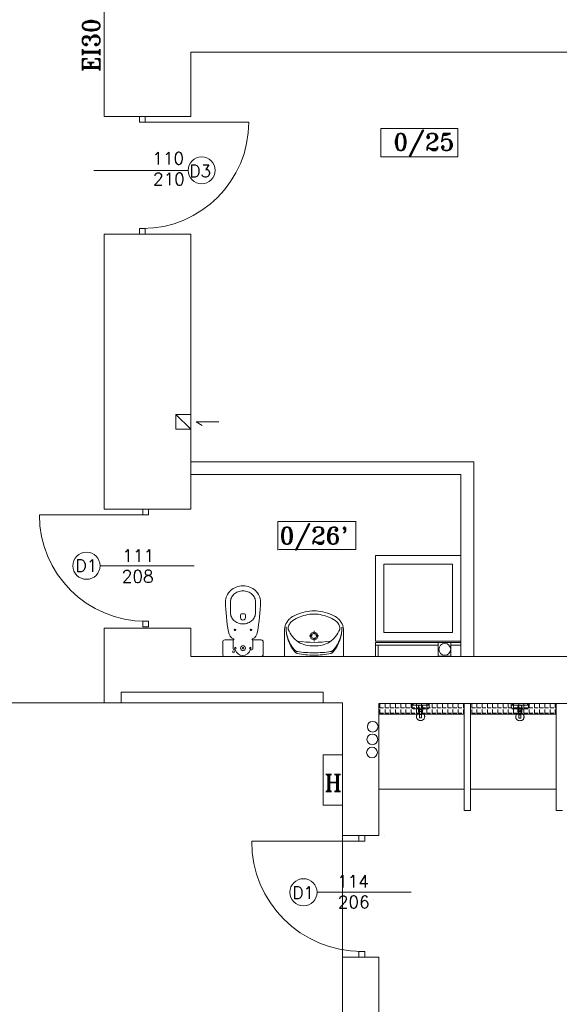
# Model space of a CAD drawing. Header units: millimetres. Extents: x -12354389001 to 271431, y -126469 to 48347.
# Tile 104 of 204: x -122576 to -122071, y -90657 to -89736. Entities that reach past the tile are written whole.
import ezdxf
from ezdxf.lldxf.tags import DXFTag

# ---------------------------------------------------------------- set-up
doc = ezdxf.new("R2010")
doc.units = ezdxf.units.MM
doc.layers.get('0').update_dxf_attribs({"lineweight": 9})
for name, color, linetype, lineweight in [('ei30', 1, 'Continuous', 15), ('IS_Text_Odbiornikow_Therm', 7, 'Continuous', 5), ('koncepcja', 252, 'Continuous', 15), ('koncepcja linie przekrojowe', 252, 'Continuous', 20), ('LINIE PRZEKROJOWE', 7, 'Continuous', 13), ('OPISY', 255, 'Continuous', 9), ('stolarka', 252, 'Continuous', 9), ('WIDOK', 252, 'Continuous', 15), ('WYPOSAZENIE', 7, 'Continuous', 15)]:
    doc.layers.add(name, color=color, linetype=linetype, lineweight=lineweight)
doc.layers.add('IS_Pion_Wodociag', color=7, linetype='SOLID')
doc.styles.add('ROMANS-POTROJNY-0-8-W', font='ROMANT.SHX', dxfattribs={"width": 0.8})
tags = doc.linetypes.add('SOLID', pattern=[10, 10, 0]).pattern_tags.tags
tags[6:7] = [DXFTag(74, 4), DXFTag(75, 0), DXFTag(340, '0'), DXFTag(46, 0.0), DXFTag(50, 0.0), DXFTag(44, 0.0), DXFTag(45, 0.0)]
tags[4:5] = [DXFTag(74, 4), DXFTag(75, 0), DXFTag(340, '0'), DXFTag(46, 0.0), DXFTag(50, 0.0), DXFTag(44, 0.0), DXFTag(45, 0.0)]

# ---------------------------------------------------------------- blocks, each defined once
blk = doc.blocks.new('oj')
at = {"color": 252, "linetype": 'Continuous', "lineweight": 13}
for p, q in [((-90015.95, 14261), (-90037.2, 14261)), ((-90037.2, 14261), (-90031.33, 14257.31)), ((-89798.62, 14054.58), (-89810.48, 14054.59)), ((-89810.48, 14054.59), (-89810.48, 14041.73)), ((-89798.62, 14041.71), (-89798.62, 14054.58)), ((-89810.48, 14041.73), (-89798.62, 14041.71)), ((-89918.28, 13949.47), (-89900.28, 13949.47)), ((-89918.28, 13902.47), (-89918.28, 13949.47)), ((-89900.28, 13949.47), (-89900.28, 13902.47)), ((-89900.28, 13902.47), (-89918.28, 13902.47)), ((-89900.22, 13891.03), (-89900.22, 13775.03)), ((-89900.22, 13760.03), (-89900.22, 13875.44))]:
    blk.add_line(p, q, dxfattribs=at)
blk.add_circle((-89804.39, 14048.12), 5.5, dxfattribs=at)
at = {"layer": 'IS_Pion_Wodociag', "color": 252, "linetype": 'Continuous', "lineweight": 13}
for centre in [(-89871.84, 13975.7), (-89872.21, 13963.87), (-89872.52, 13951.63)]:
    blk.add_ellipse(centre, major_axis=(5, 0), ratio=1, dxfattribs=at)
at = {"layer": 'koncepcja', "color": 252, "linetype": 'Continuous', "lineweight": 13}
for p, q in [((-89866.22, 13917.44), (-89866.22, 13997.44)), ((-89866.22, 13997.44), (-89786.22, 13997.44)), ((-89866.22, 13987.44), (-89866.22, 13997.44)), ((-89780.22, 13997.44), (-89700.22, 13997.44)), ((-89866.22, 13987.44), (-89866.22, 13987.44))]:
    blk.add_line(p, q, dxfattribs=at)
at = {"layer": 'koncepcja', "color": 7, "linetype": 'Continuous', "lineweight": 13}
for p, q in [((-89786.22, 13997.44), (-89786.22, 13917.44)), ((-89786.22, 13997.44), (-89786.22, 13987.44)), ((-89780.22, 13917.44), (-89780.22, 13997.44)), ((-89780.22, 13987.44), (-89780.22, 13997.44)), ((-89700.22, 13997.44), (-89700.22, 13917.44)), ((-89700.22, 13997.44), (-89700.22, 13987.44)), ((-89865.21, 13993.26), (-89865.21, 13996.82)), ((-89865.21, 13993.26), (-89861.65, 13993.26)), ((-89865.21, 13988.37), (-89865.21, 13991.93)), ((-89865.21, 13988.37), (-89861.65, 13988.37)), ((-89860.32, 13993.26), (-89860.32, 13996.82)), ((-89860.32, 13993.26), (-89856.76, 13993.26)), ((-89860.32, 13988.37), (-89860.32, 13991.93)), ((-89860.32, 13988.37), (-89856.76, 13988.37)), ((-89855.43, 13993.26), (-89855.43, 13996.82)), ((-89855.43, 13993.26), (-89851.87, 13993.26)), ((-89855.43, 13988.37), (-89855.43, 13991.93)), ((-89855.43, 13988.37), (-89851.87, 13988.37)), ((-89850.54, 13993.26), (-89850.54, 13996.82)), ((-89850.54, 13993.26), (-89846.98, 13993.26)), ((-89850.54, 13988.37), (-89850.54, 13991.93)), ((-89850.54, 13988.37), (-89846.98, 13988.37)), ((-89845.65, 13993.26), (-89845.65, 13996.82)), ((-89845.65, 13988.37), (-89845.65, 13991.93)), ((-89806.53, 13993.26), (-89806.53, 13996.82)), ((-89806.53, 13993.26), (-89802.98, 13993.26)), ((-89806.53, 13988.37), (-89806.53, 13991.93)), ((-89806.53, 13988.37), (-89802.98, 13988.37)), ((-89801.64, 13993.26), (-89801.64, 13996.82)), ((-89801.64, 13993.26), (-89798.09, 13993.26)), ((-89801.64, 13988.37), (-89801.64, 13991.93)), ((-89801.64, 13988.37), (-89798.09, 13988.37)), ((-89796.76, 13993.26), (-89796.76, 13996.82)), ((-89796.76, 13993.26), (-89793.2, 13993.26)), ((-89796.76, 13988.37), (-89796.76, 13991.93)), ((-89796.76, 13988.37), (-89793.2, 13988.37)), ((-89791.87, 13993.26), (-89791.87, 13996.82)), ((-89791.87, 13993.26), (-89788.31, 13993.26)), ((-89791.87, 13988.37), (-89791.87, 13991.93)), ((-89791.87, 13988.37), (-89788.31, 13988.37)), ((-89786.98, 13993.26), (-89786.98, 13996.82)), ((-89786.98, 13993.26), (-89786.22, 13993.26)), ((-89786.98, 13988.37), (-89786.98, 13991.93)), ((-89786.98, 13988.37), (-89786.22, 13988.37)), ((-89779.21, 13993.26), (-89779.21, 13996.82)), ((-89779.21, 13993.26), (-89775.65, 13993.26)), ((-89779.21, 13988.37), (-89779.21, 13991.93)), ((-89779.21, 13988.37), (-89775.65, 13988.37)), ((-89774.32, 13993.26), (-89774.32, 13996.82)), ((-89774.32, 13993.26), (-89770.76, 13993.26)), ((-89774.32, 13988.37), (-89774.32, 13991.93)), ((-89774.32, 13988.37), (-89770.76, 13988.37)), ((-89769.43, 13993.26), (-89769.43, 13996.82)), ((-89769.43, 13993.26), (-89765.87, 13993.26)), ((-89769.43, 13988.37), (-89769.43, 13991.93)), ((-89769.43, 13988.37), (-89765.87, 13988.37)), ((-89764.54, 13993.26), (-89764.54, 13996.82)), ((-89764.54, 13993.26), (-89760.98, 13993.26)), ((-89764.54, 13988.37), (-89764.54, 13991.93)), ((-89764.54, 13988.37), (-89760.98, 13988.37)), ((-89759.65, 13993.26), (-89759.65, 13996.82)), ((-89759.65, 13993.26), (-89756.09, 13993.26)), ((-89759.65, 13988.37), (-89759.65, 13991.93)), ((-89759.65, 13988.37), (-89756.09, 13988.37)), ((-89754.76, 13993.26), (-89754.76, 13996.82)), ((-89754.76, 13993.26), (-89751.2, 13993.26)), ((-89754.76, 13988.37), (-89754.76, 13991.93)), ((-89754.76, 13988.37), (-89751.2, 13988.37)), ((-89749.87, 13993.26), (-89749.87, 13996.82)), ((-89749.87, 13993.26), (-89746.32, 13993.26)), ((-89749.87, 13988.37), (-89749.87, 13991.93)), ((-89749.87, 13988.37), (-89746.32, 13988.37)), ((-89715.64, 13993.26), (-89715.64, 13996.82)), ((-89715.64, 13993.26), (-89712.09, 13993.26)), ((-89715.64, 13988.37), (-89715.64, 13991.93)), ((-89715.64, 13988.37), (-89712.09, 13988.37)), ((-89710.76, 13993.26), (-89710.76, 13996.82)), ((-89710.76, 13993.26), (-89707.2, 13993.26)), ((-89710.76, 13988.37), (-89710.76, 13991.93)), ((-89710.76, 13988.37), (-89707.2, 13988.37)), ((-89705.87, 13993.26), (-89705.87, 13996.82)), ((-89705.87, 13993.26), (-89702.31, 13993.26)), ((-89705.87, 13988.37), (-89705.87, 13991.93)), ((-89705.87, 13988.37), (-89702.31, 13988.37)), ((-89700.98, 13993.26), (-89700.98, 13996.82)), ((-89700.98, 13993.26), (-89700.22, 13993.26)), ((-89700.98, 13988.37), (-89700.98, 13991.93)), ((-89700.98, 13988.37), (-89700.22, 13988.37)), ((-89780.22, 13987.44), (-89780.22, 13987.44)), ((-89786.22, 13917.44), (-89866.22, 13917.44)), ((-89700.22, 13917.44), (-89780.22, 13917.44))]:
    blk.add_line(p, q, dxfattribs=at)
at = {"layer": 'koncepcja linie przekrojowe', "color": 252, "linetype": 'Continuous', "lineweight": 13}
for p, q in [((-90042.22, 14223.44), (-90042.22, 14211.44)), ((-90042.22, 14211.44), (-90042.22, 14211.44)), ((-90042.22, 14211.44), (-89866.7, 14211.44)), ((-89869.3, 14054.59), (-89869.3, 14041.44)), ((-89869.3, 14054.59), (-89810.48, 14054.59)), ((-89798.62, 14054.58), (-89789.3, 14054.58)), ((-89869.3, 14052.09), (-89810.48, 14052.09)), ((-89866.8, 14052.09), (-89866.8, 14041.44)), ((-89798.62, 14052.08), (-89789.3, 14052.08)), ((-89789.3, 14041.44), (-89789.3, 14041.44)), ((-89789.3, 14041.44), (-89789.3, 14041.44)), ((-89789.3, 14041.44), (-89777.3, 14041.44))]:
    blk.add_line(p, q, dxfattribs=at)
at = {"layer": 'koncepcja linie przekrojowe', "color": 7, "linetype": 'Continuous', "lineweight": 13}
for p, q in [((-89786.22, 13897.44), (-89786.22, 13997.44)), ((-89780.22, 13997.44), (-89780.22, 13897.44)), ((-89700.22, 13897.44), (-89700.22, 13997.44)), ((-89780.22, 13897.44), (-89786.22, 13897.44)), ((-89694.22, 13897.44), (-89700.22, 13897.44))]:
    blk.add_line(p, q, dxfattribs=at)
at = {"layer": 'LINIE PRZEKROJOWE', "color": 252, "linetype": 'Continuous', "lineweight": 13}
for p, q in [((-90123.22, 14664.03), (-90123.22, 14546.44)), ((-90123.22, 14546.44), (-90123.22, 14664.03)), ((-90042.22, 14606.44), (-90042.22, 14546.44)), ((-89443.22, 14606.44), (-90042.22, 14606.44)), ((-90042.22, 14546.44), (-90123.22, 14546.44)), ((-90042.22, 14436.42), (-90123.22, 14436.42)), ((-90123.22, 14436.42), (-90123.22, 14179.03)), ((-90123.22, 14179.03), (-90123.22, 14436.42)), ((-90042.22, 14436.42), (-90042.22, 14179.03)), ((-90042.22, 14267.84), (-90056.22, 14267.84)), ((-90056.22, 14267.84), (-90056.22, 14253.84)), ((-90056.22, 14267.84), (-90042.22, 14253.84)), ((-90056.22, 14253.84), (-90042.22, 14253.84)), ((-90042.22, 14223.44), (-89777.3, 14223.44)), ((-89777.3, 14223.44), (-90042.22, 14223.44)), ((-89777.3, 14041.44), (-89777.3, 14223.44)), ((-89789.3, 14211.44), (-90042.22, 14211.44)), ((-90042.22, 14211.44), (-89789.3, 14211.44)), ((-89789.3, 14041.44), (-89789.3, 14211.44)), ((-89789.3, 14211.44), (-89789.3, 14041.44)), ((-90123.22, 14179.03), (-90042.22, 14179.03)), ((-90123.22, 14068.03), (-90123.22, 14041.44)), ((-90123.22, 14068.03), (-90042.22, 14068.03)), ((-90123.22, 13998.03), (-90123.22, 14068.03)), ((-90123.22, 13998.03), (-90123.22, 14068.03)), ((-90042.22, 14068.03), (-90042.22, 14041.44)), ((-90042.22, 14041.44), (-89443.22, 14041.44)), ((-89872.22, 14041.44), (-89443.22, 14041.44)), ((-89918.28, 14008.03), (-90107.28, 14008.03)), ((-90107.28, 14008.03), (-90107.28, 14008.03)), ((-90107.28, 14008.03), (-90107.28, 14008.03)), ((-90107.28, 14008.03), (-90107.28, 13998.03)), ((-89918.28, 13998.03), (-89918.28, 14008.03)), ((-90107.28, 13998.03), (-90123.22, 13998.03)), ((-89900.28, 13998.03), (-89918.28, 13998.03)), ((-89900.28, 13871.03), (-89900.28, 13998.03)), ((-89900.22, 13891.03), (-89900.22, 13998.03)), ((-89900.22, 13874.03), (-89900.22, 13998.03)), ((-89900.22, 13998.03), (-89900.22, 13998.03)), ((-89835.22, 13997.44), (-89866.22, 13997.44)), ((-89866.22, 13874.03), (-89866.22, 13997.44)), ((-89336.22, 13997.44), (-89835.22, 13997.44)), ((-89866.22, 13891.81), (-89866.22, 13986.48)), ((-89900.22, 13874.03), (-89866.22, 13874.03)), ((-89861.22, 13874.03), (-89861.22, 13874.03)), ((-89900.22, 13637.44), (-89900.22, 13760.03)), ((-89900.22, 13760.03), (-89866.22, 13760.03)), ((-89866.22, 13760.03), (-89866.21, 13653.44))]:
    blk.add_line(p, q, dxfattribs=at)
blk.add_lwpolyline([(-89336.22, 13889.43), (-89336.22, 13997.44), (-89835.22, 13997.44)], dxfattribs=at)
at = {"layer": 'OPISY', "color": 252, "linetype": 'Continuous', "lineweight": 13}
for p, q in [((-89864.27, 14508.62), (-89864.27, 14535.24)), ((-89864.27, 14535.24), (-89792.16, 14535.24)), ((-89792.16, 14535.24), (-89792.16, 14508.62)), ((-89792.16, 14508.62), (-89864.27, 14508.62)), ((-90044.66, 14496.04), (-90132.77, 14496.04)), ((-89960.53, 14167.59), (-89887.53, 14167.59)), ((-89960.53, 14140.97), (-89960.53, 14167.59)), ((-89887.53, 14168.01), (-89887.53, 14141.39)), ((-89959.65, 14141.39), (-89887.53, 14141.39)), ((-90127.07, 14126.26), (-90038.96, 14126.26)), ((-89923.99, 13820.87), (-89835.89, 13820.87)), ((-89871.32, 13814.11), (-89871.32, 13814.11))]:
    blk.add_line(p, q, dxfattribs=at)
for centre in [(-90031.96, 14496.04), (-90139.77, 14126.26), (-89936.69, 13820.87)]:
    blk.add_circle(centre, 12.7, dxfattribs=at)
at = {"layer": 'stolarka', "color": 252, "linetype": 'Continuous', "lineweight": 13, "transparency": 33554684}
for points in [[(-90084.72, 14546.42), (-90089.96, 14546.42), (-90089.96, 14541.18), (-90084.72, 14541.18)], [(-90089.96, 14441.66), (-90089.96, 14436.42), (-90084.72, 14436.42), (-90084.72, 14441.66)], [(-90086.87, 14179.03), (-90081.63, 14179.03), (-90081.63, 14173.79), (-90086.87, 14173.79)], [(-90081.63, 14074.27), (-90081.63, 14069.03), (-90086.87, 14069.03), (-90086.87, 14074.27)], [(-89884.71, 13874.03), (-89879.28, 13874.03), (-89879.28, 13868.6), (-89884.71, 13868.6)], [(-89879.28, 13765.46), (-89879.28, 13760.03), (-89884.71, 13760.03), (-89884.71, 13765.46)]]:
    blk.add_lwpolyline(points, close=True, dxfattribs=at)
for points in [[(-90087.34, 14541.18), (-89987.81, 14541.18)], [(-90084.25, 14173.79), (-90183.78, 14173.79)], [(-89882, 13868.6), (-89985.14, 13868.6)]]:
    blk.add_lwpolyline(points, dxfattribs=at)
for centre, radius, start, end in [((-90087.34, 14541.18), 99.52, 270, 0), ((-90084.25, 14173.79), 99.52, 180, 270), ((-89882, 13868.6), 103.14, 180, 270)]:
    blk.add_arc(centre, radius, start, end, dxfattribs=at)
at = {"layer": 'WIDOK', "color": 252, "linetype": 'Continuous', "lineweight": 13, "ltscale": 20}
blk.add_line((-90243.28, 13998.03), (-90123.22, 13998.03), dxfattribs=at)
at = {"layer": 'WIDOK', "color": 252, "linetype": 'Continuous', "lineweight": 13}
blk.add_line((-90107.28, 13998.03), (-89918.28, 13998.03), dxfattribs=at)
at = {"layer": 'WYPOSAZENIE', "color": 7, "linetype": 'Continuous', "lineweight": 13}
for p, q in [((-89869.3, 14055.76), (-89869.3, 14135.76)), ((-89869.3, 14135.76), (-89789.3, 14135.76)), ((-89861.3, 14063.76), (-89861.3, 14127.76)), ((-89861.3, 14127.76), (-89797.3, 14127.76)), ((-89797.3, 14127.76), (-89797.3, 14063.76)), ((-90004.96, 14092.46), (-90004.96, 14082.16)), ((-89981.56, 14092.46), (-89981.56, 14082.16)), ((-89995.6, 14077.75), (-89995.6, 14080.29)), ((-89994.67, 14081.23), (-89993.26, 14081.23)), ((-89991.86, 14081.23), (-89993.26, 14081.23)), ((-89990.92, 14077.74), (-89990.92, 14080.29)), ((-89954.3, 14041.44), (-89954.3, 14065.28)), ((-89926.79, 14062.31), (-89926.79, 14065.31)), ((-89899.3, 14041.44), (-89899.3, 14065.28)), ((-89797.3, 14063.76), (-89861.3, 14063.76)), ((-90002.35, 14056.89), (-90002.35, 14048.46)), ((-89984.18, 14056.89), (-89984.18, 14048.46)), ((-89931.42, 14060.57), (-89928.49, 14060.57)), ((-89926.79, 14055.82), (-89926.79, 14058.83)), ((-89925.09, 14060.57), (-89922.16, 14060.57)), ((-90000.47, 14047.52), (-90001.41, 14047.52)), ((-89985.11, 14047.52), (-89986.5, 14047.52)), ((-89835.09, 13995.98), (-89835.09, 13997.48)), ((-89834.09, 13997.48), (-89834.09, 13995.98)), ((-89820.09, 13995.98), (-89820.09, 13997.48)), ((-89819.09, 13997.48), (-89819.09, 13995.98)), ((-89742.13, 13995.84), (-89742.13, 13997.34)), ((-89741.13, 13997.34), (-89741.13, 13995.84)), ((-89727.13, 13995.84), (-89727.13, 13997.34)), ((-89726.13, 13997.34), (-89726.13, 13995.84)), ((-89845.65, 13993.26), (-89842.09, 13993.26)), ((-89845.65, 13988.37), (-89842.09, 13988.37)), ((-89840.76, 13993.26), (-89840.76, 13996.82)), ((-89840.76, 13993.26), (-89837.2, 13993.26)), ((-89840.76, 13988.37), (-89840.76, 13991.93)), ((-89840.76, 13988.37), (-89837.2, 13988.37)), ((-89835.87, 13993.26), (-89835.87, 13996.82)), ((-89835.87, 13993.26), (-89832.32, 13993.26)), ((-89835.87, 13988.37), (-89835.87, 13991.93)), ((-89835.87, 13988.37), (-89832.32, 13988.37)), ((-89834.09, 13995.98), (-89835.09, 13995.98)), ((-89830.98, 13993.26), (-89830.98, 13996.82)), ((-89830.98, 13993.26), (-89827.43, 13993.26)), ((-89830.98, 13988.37), (-89830.98, 13991.93)), ((-89830.98, 13988.37), (-89827.43, 13988.37)), ((-89829.09, 13995.98), (-89828.09, 13991.48)), ((-89825.09, 13995.98), (-89829.09, 13995.98)), ((-89828.09, 13991.48), (-89826.09, 13991.48)), ((-89826.09, 13989.98), (-89828.09, 13989.98)), ((-89828.09, 13989.98), (-89828.09, 13983.98)), ((-89826.09, 13993.26), (-89826.09, 13996.82)), ((-89826.09, 13991.48), (-89825.09, 13995.98)), ((-89826.09, 13993.26), (-89822.54, 13993.26)), ((-89826.09, 13988.37), (-89826.09, 13991.93)), ((-89826.09, 13983.98), (-89826.09, 13989.98)), ((-89826.09, 13988.37), (-89822.54, 13988.37)), ((-89821.2, 13993.26), (-89821.2, 13996.82)), ((-89821.2, 13993.26), (-89817.65, 13993.26)), ((-89821.2, 13988.37), (-89821.2, 13991.93)), ((-89821.2, 13988.37), (-89817.65, 13988.37)), ((-89819.09, 13995.98), (-89820.09, 13995.98)), ((-89816.31, 13993.26), (-89816.31, 13996.82)), ((-89816.31, 13993.26), (-89812.76, 13993.26)), ((-89816.31, 13988.37), (-89816.31, 13991.93)), ((-89816.31, 13988.37), (-89812.76, 13988.37)), ((-89811.42, 13993.26), (-89811.42, 13996.82)), ((-89811.42, 13993.26), (-89807.87, 13993.26)), ((-89811.42, 13988.37), (-89811.42, 13991.93)), ((-89811.42, 13988.37), (-89807.87, 13988.37)), ((-89744.98, 13993.26), (-89744.98, 13996.82)), ((-89744.98, 13993.26), (-89741.43, 13993.26)), ((-89744.98, 13988.37), (-89744.98, 13991.93)), ((-89744.98, 13988.37), (-89741.43, 13988.37)), ((-89741.13, 13995.84), (-89742.13, 13995.84)), ((-89740.09, 13993.26), (-89740.09, 13996.82)), ((-89740.09, 13993.26), (-89736.54, 13993.26)), ((-89740.09, 13988.37), (-89740.09, 13991.93)), ((-89740.09, 13988.37), (-89736.54, 13988.37)), ((-89736.13, 13995.84), (-89735.13, 13991.34)), ((-89732.13, 13995.84), (-89736.13, 13995.84)), ((-89735.2, 13993.26), (-89735.2, 13996.82)), ((-89735.2, 13993.26), (-89731.65, 13993.26)), ((-89735.2, 13988.37), (-89735.2, 13991.93)), ((-89735.2, 13988.37), (-89731.65, 13988.37)), ((-89735.13, 13991.34), (-89733.13, 13991.34)), ((-89733.13, 13989.84), (-89735.13, 13989.84)), ((-89735.13, 13989.84), (-89735.13, 13983.84)), ((-89733.13, 13991.34), (-89732.13, 13995.84)), ((-89733.13, 13983.84), (-89733.13, 13989.84)), ((-89730.31, 13993.26), (-89730.31, 13996.82)), ((-89730.31, 13993.26), (-89726.76, 13993.26)), ((-89730.31, 13988.37), (-89730.31, 13991.93)), ((-89730.31, 13988.37), (-89726.76, 13988.37)), ((-89726.13, 13995.84), (-89727.13, 13995.84)), ((-89725.42, 13993.26), (-89725.42, 13996.82)), ((-89725.42, 13993.26), (-89721.87, 13993.26)), ((-89725.42, 13988.37), (-89725.42, 13991.93)), ((-89725.42, 13988.37), (-89721.87, 13988.37)), ((-89720.53, 13993.26), (-89720.53, 13996.82)), ((-89720.53, 13993.26), (-89716.98, 13993.26)), ((-89720.53, 13988.37), (-89720.53, 13991.93)), ((-89720.53, 13988.37), (-89716.98, 13988.37)), ((-89866.22, 13987.44), (-89786.22, 13987.44)), ((-89786.22, 13987.44), (-89866.22, 13987.44)), ((-89828.09, 13983.98), (-89826.09, 13983.98)), ((-89780.22, 13987.44), (-89700.22, 13987.44)), ((-89700.22, 13987.44), (-89780.22, 13987.44)), ((-89735.13, 13983.84), (-89733.13, 13983.84))]:
    blk.add_line(p, q, dxfattribs=at)
at = {"layer": 'WYPOSAZENIE', "color": 252, "linetype": 'Continuous', "lineweight": 13}
for p, q in [((-89789.3, 14135.76), (-89789.3, 14055.76)), ((-89789.3, 14055.76), (-89869.3, 14055.76))]:
    blk.add_line(p, q, dxfattribs=at)
at = {"layer": 'WYPOSAZENIE', "color": 7, "linetype": 'Continuous', "lineweight": 13}
blk.add_lwpolyline([(-90012.22, 14043.31, 0.414214), (-90010.35, 14041.44), (-89976.18, 14041.44, 0.414214), (-89974.3, 14043.31), (-89974.3, 14055.01, 0.414214), (-89976.18, 14056.89), (-89984.18, 14056.89, -0.787207), (-89984.39, 14057.77, 0.243605), (-89979.69, 14064.37, 0.036424), (-89976.88, 14092.46, 0.106749), (-89978.1, 14098.12, 0.101537), (-89981.68, 14103.05, 0.094942), (-89986.93, 14106.28, 0.090753), (-89993.26, 14107.44, 0.090753), (-89999.6, 14106.28, 0.094942), (-90004.85, 14103.05, 0.101537), (-90008.42, 14098.12, 0.106749), (-90009.64, 14092.46, 0.036424), (-90006.84, 14064.37, 0.243605), (-90002.13, 14057.77, -0.787207), (-90002.35, 14056.89), (-90010.35, 14056.89, 0.414214), (-90012.22, 14055.01)], format="xyb", close=True, dxfattribs=at)
for points in [[(-90004.96, 14092.46, -0.106749), (-90004.16, 14096.19, -0.101537), (-90001.69, 14099.6, -0.094942), (-89997.94, 14101.9, -0.090753), (-89993.26, 14102.76, -0.090753), (-89988.58, 14101.9, -0.094942), (-89984.84, 14099.6, -0.101537), (-89982.37, 14096.19, -0.106749), (-89981.56, 14092.46, -0.106749)], [(-90004.96, 14082.16, 0.106749), (-90004.16, 14078.43, 0.101537), (-90001.69, 14075.02, 0.094942), (-89997.94, 14072.72, 0.090753), (-89993.26, 14071.86, 0.090753), (-89988.58, 14072.72, 0.094942), (-89984.84, 14075.02, 0.101537), (-89982.37, 14078.43, 0.106749), (-89981.56, 14082.16, 0.106749)]]:
    blk.add_lwpolyline(points, format="xyb", dxfattribs=at)
for points in [[(-89934.37, 14080.16), (-89936.24, 14079.76), (-89938.07, 14079.24), (-89939.87, 14078.6), (-89941.63, 14077.85), (-89943.34, 14076.97), (-89944.99, 14075.99), (-89946.57, 14074.91), (-89948.08, 14073.72)], [(-89928.73, 14084.15), (-89930.89, 14083.93), (-89933.05, 14083.61), (-89935.18, 14083.18), (-89937.3, 14082.65), (-89939.38, 14082.01), (-89941.44, 14081.27), (-89943.45, 14080.43), (-89945.43, 14079.49)], [(-89919.24, 14080.16), (-89921.11, 14080.57), (-89922.99, 14080.86), (-89924.9, 14081.03), (-89926.8, 14081.09), (-89928.71, 14081.03), (-89930.61, 14080.86), (-89932.5, 14080.57), (-89934.37, 14080.16)], [(-89928.73, 14084.15), (-89924.88, 14084.15)], [(-89908.18, 14079.49), (-89910.15, 14080.43), (-89912.17, 14081.27), (-89914.22, 14082.01), (-89916.31, 14082.65), (-89918.42, 14083.18), (-89920.56, 14083.61), (-89922.71, 14083.93), (-89924.88, 14084.15)], [(-89905.53, 14073.72), (-89907.04, 14074.91), (-89908.62, 14075.99), (-89910.27, 14076.97), (-89911.98, 14077.85), (-89913.74, 14078.6), (-89915.54, 14079.24), (-89917.37, 14079.76), (-89919.24, 14080.16)], [(-89949.08, 14077.07), (-89950.3, 14075.94), (-89951.38, 14074.68), (-89952.3, 14073.3), (-89953.07, 14071.81), (-89953.66, 14070.25), (-89954.06, 14068.62), (-89954.28, 14066.96), (-89954.3, 14065.28)], [(-89948.08, 14073.72), (-89948.77, 14073.04), (-89949.37, 14072.28), (-89949.89, 14071.46), (-89950.3, 14070.58), (-89950.62, 14069.65), (-89950.83, 14068.7), (-89950.93, 14067.73), (-89950.92, 14066.75)], [(-89945.43, 14079.49), (-89945.91, 14079.23), (-89946.39, 14078.96), (-89946.85, 14078.67), (-89947.32, 14078.38), (-89947.77, 14078.07), (-89948.22, 14077.75), (-89948.65, 14077.41), (-89949.08, 14077.07)], [(-89904.53, 14077.07), (-89904.96, 14077.41), (-89905.39, 14077.75), (-89905.84, 14078.07), (-89906.29, 14078.38), (-89906.75, 14078.67), (-89907.22, 14078.96), (-89907.7, 14079.23), (-89908.18, 14079.49)], [(-89902.69, 14066.75), (-89902.68, 14067.73), (-89902.78, 14068.7), (-89902.99, 14069.65), (-89903.3, 14070.58), (-89903.72, 14071.46), (-89904.24, 14072.28), (-89904.84, 14073.04), (-89905.53, 14073.72)], [(-89899.3, 14065.28), (-89899.33, 14066.96), (-89899.55, 14068.62), (-89899.95, 14070.25), (-89900.54, 14071.81), (-89901.3, 14073.3), (-89902.23, 14074.68), (-89903.31, 14075.94), (-89904.53, 14077.07)], [(-89952.88, 14068.97), (-89952.8, 14065.86), (-89952.45, 14062.77), (-89951.84, 14059.72), (-89950.97, 14056.74), (-89949.85, 14053.85), (-89948.49, 14051.07), (-89946.9, 14048.43), (-89945.08, 14045.93)], [(-89952.88, 14068.97), (-89952.79, 14066.04), (-89952.43, 14063.14), (-89951.82, 14060.28), (-89950.95, 14057.49), (-89949.84, 14054.8), (-89948.48, 14052.22), (-89946.91, 14049.78), (-89945.12, 14047.5)], [(-89950.92, 14066.75), (-89950.15, 14064.96), (-89949.25, 14063.25), (-89948.22, 14061.6), (-89947.08, 14060.05), (-89945.81, 14058.59), (-89944.44, 14057.24), (-89942.97, 14056), (-89941.41, 14054.87)], [(-89912.19, 14054.87), (-89910.64, 14056), (-89909.17, 14057.24), (-89907.8, 14058.59), (-89906.53, 14060.05), (-89905.38, 14061.6), (-89904.36, 14063.25), (-89903.46, 14064.96), (-89902.69, 14066.75)], [(-89908.55, 14045.91), (-89906.73, 14048.4), (-89905.13, 14051.04), (-89903.77, 14053.82), (-89902.64, 14056.71), (-89901.77, 14059.69), (-89901.16, 14062.73), (-89900.8, 14065.82), (-89900.72, 14068.93)], [(-89908.51, 14047.47), (-89906.72, 14049.75), (-89905.14, 14052.19), (-89903.78, 14054.76), (-89902.67, 14057.46), (-89901.79, 14060.24), (-89901.18, 14063.1), (-89900.82, 14066), (-89900.72, 14068.93)], [(-89942.18, 14055.79), (-89938.35, 14055.26), (-89934.51, 14054.88), (-89930.65, 14054.65), (-89926.79, 14054.57), (-89922.93, 14054.65), (-89919.08, 14054.88), (-89915.23, 14055.26), (-89911.41, 14055.79)], [(-89941.41, 14054.87), (-89939.74, 14053.93), (-89938.01, 14053.13), (-89936.22, 14052.46), (-89934.38, 14051.94), (-89932.51, 14051.57), (-89930.61, 14051.35), (-89928.71, 14051.28), (-89926.8, 14051.36)], [(-89926.8, 14051.36), (-89924.9, 14051.28), (-89922.99, 14051.35), (-89921.1, 14051.57), (-89919.23, 14051.94), (-89917.39, 14052.46), (-89915.6, 14053.13), (-89913.86, 14053.93), (-89912.19, 14054.87)], [(-89945.12, 14047.5), (-89944.84, 14047.2), (-89944.53, 14046.92), (-89944.2, 14046.68), (-89943.85, 14046.46), (-89943.48, 14046.28), (-89943.1, 14046.14), (-89942.71, 14046.03), (-89942.31, 14045.95)], [(-89945.08, 14045.93), (-89944.83, 14045.64), (-89944.55, 14045.37), (-89944.26, 14045.13), (-89943.94, 14044.91), (-89943.61, 14044.72), (-89943.27, 14044.56), (-89942.91, 14044.43), (-89942.54, 14044.33)], [(-89942.54, 14044.33), (-89940.6, 14043.9), (-89938.65, 14043.54), (-89936.69, 14043.24), (-89934.72, 14042.99), (-89932.75, 14042.8), (-89930.77, 14042.67), (-89928.79, 14042.6), (-89926.8, 14042.58)], [(-89942.31, 14045.95), (-89940.38, 14045.69), (-89938.45, 14045.47), (-89936.51, 14045.27), (-89934.58, 14045.12), (-89932.64, 14044.99), (-89930.69, 14044.9), (-89928.75, 14044.83), (-89926.8, 14044.81)], [(-89926.83, 14044.81), (-89924.88, 14044.83), (-89922.94, 14044.89), (-89921, 14044.98), (-89919.06, 14045.1), (-89917.12, 14045.26), (-89915.18, 14045.45), (-89913.25, 14045.67), (-89911.32, 14045.93)], [(-89926.83, 14042.58), (-89924.85, 14042.59), (-89922.87, 14042.66), (-89920.89, 14042.79), (-89918.91, 14042.98), (-89916.94, 14043.22), (-89914.98, 14043.53), (-89913.03, 14043.89), (-89911.09, 14044.3)], [(-89911.32, 14045.93), (-89910.92, 14046), (-89910.53, 14046.11), (-89910.15, 14046.26), (-89909.78, 14046.44), (-89909.43, 14046.65), (-89909.1, 14046.9), (-89908.79, 14047.17), (-89908.51, 14047.47)], [(-89911.09, 14044.3), (-89910.72, 14044.4), (-89910.37, 14044.54), (-89910.02, 14044.7), (-89909.69, 14044.89), (-89909.38, 14045.11), (-89909.08, 14045.35), (-89908.8, 14045.62), (-89908.55, 14045.91)]]:
    blk.add_lwpolyline(points, dxfattribs=at)
for points in [[(-89926.79, 14056.91), (-89924.27, 14057.98), (-89923.23, 14060.57), (-89924.27, 14063.15), (-89926.79, 14064.22), (-89929.31, 14063.15), (-89930.36, 14060.57), (-89929.31, 14057.98)], [(-89926.79, 14057.96), (-89924.99, 14058.72), (-89924.25, 14060.57), (-89924.99, 14062.41), (-89926.79, 14063.17), (-89928.59, 14062.41), (-89929.34, 14060.57), (-89928.59, 14058.72)]]:
    blk.add_lwpolyline(points, close=True, dxfattribs=at)
for centre, radius in [((-90000.75, 14066.25), 0.702), ((-89985.77, 14066.25), 0.702), ((-90002.16, 14045.65), 0.936), ((-90000.47, 14049.16), 0.702), ((-89993.26, 14049.16), 2.34), ((-89993.26, 14049.16), 0.702), ((-89986.5, 14049.16), 0.702)]:
    blk.add_circle(centre, radius, dxfattribs=at)
for centre, radius, start, end in [((-89994.67, 14080.29), 0.936, 90, 180), ((-89991.86, 14080.29), 0.936, 0, 90), ((-89993.26, 14077.79), 2.34, 178.99035, 1.33725), ((-90001.41, 14048.46), 0.936, 180, 270), ((-89993.49, 14049.68), 7.31, 197.16617, 342.83383), ((-89985.11, 14048.46), 0.936, 270, 0)]:
    blk.add_arc(centre, radius, start, end, dxfattribs=at)
for points, knots in [([(-89835.09, 13994.48), (-89835.09, 13994.57), (-89835.09, 13994.74), (-89835.09, 13994.97), (-89835.09, 13995.18), (-89835.09, 13995.37), (-89835.09, 13995.53), (-89835.09, 13995.67), (-89835.09, 13995.78), (-89835.09, 13995.86), (-89835.09, 13995.93), (-89835.09, 13995.96), (-89835.09, 13995.98), (-89835.09, 13995.98)], [0, 0, 0, 0, 0.260331, 0.495868, 0.706612, 0.892562, 1.053719, 1.190083, 1.301653, 1.38843, 1.450413, 1.487603, 1.5, 1.5, 1.5, 1.5]), ([(-89835.09, 13995.98), (-89834.73, 13995.98), (-89833.93, 13995.98), (-89832.64, 13995.98), (-89831.18, 13995.98), (-89829.59, 13995.98), (-89827.93, 13995.98), (-89826.25, 13995.98), (-89824.59, 13995.98), (-89823, 13995.98), (-89821.54, 13995.98), (-89820.25, 13995.98), (-89819.45, 13995.98), (-89819.09, 13995.98)], [0, 0, 0, 0, 1.082645, 2.38843, 3.867769, 5.471074, 7.14876, 8.85124, 10.528926, 12.132231, 13.61157, 14.917355, 16, 16, 16, 16]), ([(-89833.09, 13992.48), (-89833.18, 13992.48), (-89833.36, 13992.49), (-89833.63, 13992.53), (-89833.89, 13992.6), (-89834.14, 13992.7), (-89834.37, 13992.83), (-89834.57, 13993.01), (-89834.75, 13993.22), (-89834.9, 13993.47), (-89835.01, 13993.77), (-89835.08, 13994.11), (-89835.09, 13994.35), (-89835.09, 13994.48)], [0, 0, 0, 0, 0.272276, 0.542692, 0.810227, 1.07504, 1.338798, 1.604973, 1.87895, 2.16785, 2.480019, 2.824368, 3.209791, 3.209791, 3.209791, 3.209791]), ([(-89821.09, 13992.48), (-89821.39, 13992.48), (-89822.02, 13992.48), (-89823.02, 13992.48), (-89824.12, 13992.48), (-89825.28, 13992.48), (-89826.48, 13992.48), (-89827.7, 13992.48), (-89828.9, 13992.48), (-89830.07, 13992.48), (-89831.16, 13992.48), (-89832.16, 13992.48), (-89832.79, 13992.48), (-89833.09, 13992.48)], [0, 0, 0, 0, 0.888054, 1.897821, 3.002254, 4.174305, 5.386927, 6.613073, 7.825695, 8.997746, 10.102179, 11.111946, 12, 12, 12, 12]), ([(-89828.09, 13988.48), (-89828.43, 13988.44), (-89829.08, 13988.27), (-89829.89, 13987.73), (-89830.49, 13987.01), (-89830.86, 13986.17), (-89831.01, 13985.26), (-89830.94, 13984.33), (-89830.65, 13983.44), (-89830.11, 13982.64), (-89829.33, 13981.99), (-89828.29, 13981.57), (-89827.51, 13981.48), (-89827.09, 13981.48)], [0, 0, 0, 0, 1.028629, 1.971146, 2.882031, 3.790503, 4.705631, 5.62628, 6.55168, 7.491674, 8.475669, 9.556639, 10.80631, 10.80631, 10.80631, 10.80631]), ([(-89829.09, 13993.98), (-89829.09, 13994.07), (-89829.07, 13994.26), (-89829, 13994.53), (-89828.89, 13994.79), (-89828.75, 13995.03), (-89828.57, 13995.26), (-89828.36, 13995.46), (-89828.14, 13995.64), (-89827.89, 13995.79), (-89827.63, 13995.9), (-89827.37, 13995.97), (-89827.18, 13995.98), (-89827.09, 13995.98)], [0, 0, 0, 0, 0.273037, 0.549292, 0.830058, 1.115075, 1.403036, 1.692041, 1.980001, 2.265018, 2.545785, 2.82204, 3.095076, 3.095076, 3.095076, 3.095076]), ([(-89829.09, 13991.98), (-89829.09, 13992.03), (-89829.09, 13992.14), (-89829.09, 13992.3), (-89829.09, 13992.49), (-89829.09, 13992.68), (-89829.09, 13992.88), (-89829.09, 13993.08), (-89829.09, 13993.29), (-89829.09, 13993.48), (-89829.09, 13993.66), (-89829.09, 13993.83), (-89829.09, 13993.93), (-89829.09, 13993.98)], [0, 0, 0, 0, 0.148009, 0.316304, 0.500376, 0.695718, 0.897821, 1.102179, 1.304282, 1.499624, 1.683696, 1.851991, 2, 2, 2, 2]), ([(-89827.09, 13986.98), (-89827.18, 13986.98), (-89827.38, 13987.03), (-89827.65, 13987.22), (-89827.91, 13987.5), (-89828.15, 13987.87), (-89828.37, 13988.31), (-89828.58, 13988.82), (-89828.75, 13989.39), (-89828.9, 13990), (-89829.01, 13990.64), (-89829.07, 13991.31), (-89829.09, 13991.76), (-89829.09, 13991.98)], [0, 0, 0, 0, 0.278538, 0.596972, 0.9738, 1.412854, 1.910826, 2.461075, 3.055384, 3.684814, 4.34019, 5.012423, 5.692788, 5.692788, 5.692788, 5.692788]), ([(-89828.09, 13991.48), (-89828.09, 13991.35), (-89828.09, 13991.11), (-89828.09, 13990.77), (-89828.09, 13990.46), (-89828.09, 13990.18), (-89828.09, 13989.92), (-89828.09, 13989.68), (-89828.09, 13989.45), (-89828.09, 13989.22), (-89828.09, 13988.98), (-89828.09, 13988.74), (-89828.09, 13988.57), (-89828.09, 13988.48)], [0, 0, 0, 0, 0.385424, 0.728024, 1.03456, 1.311796, 1.566491, 1.805409, 2.035312, 2.26296, 2.495116, 2.738542, 3, 3, 3, 3]), ([(-89827.09, 13995.98), (-89827, 13995.98), (-89826.82, 13995.97), (-89826.55, 13995.9), (-89826.29, 13995.79), (-89826.04, 13995.64), (-89825.82, 13995.46), (-89825.61, 13995.26), (-89825.43, 13995.03), (-89825.29, 13994.79), (-89825.18, 13994.53), (-89825.11, 13994.26), (-89825.09, 13994.07), (-89825.09, 13993.98)], [0, 0, 0, 0, 0.273037, 0.549292, 0.830058, 1.115075, 1.403036, 1.692041, 1.980001, 2.265018, 2.545785, 2.82204, 3.095076, 3.095076, 3.095076, 3.095076]), ([(-89825.09, 13991.98), (-89825.09, 13991.76), (-89825.11, 13991.31), (-89825.18, 13990.64), (-89825.29, 13990), (-89825.43, 13989.39), (-89825.6, 13988.82), (-89825.81, 13988.31), (-89826.03, 13987.87), (-89826.27, 13987.5), (-89826.53, 13987.22), (-89826.8, 13987.03), (-89827, 13986.98), (-89827.09, 13986.98)], [0, 0, 0, 0, 0.680365, 1.352598, 2.007974, 2.637404, 3.231713, 3.781963, 4.279934, 4.718988, 5.095816, 5.41425, 5.692788, 5.692788, 5.692788, 5.692788]), ([(-89827.09, 13981.48), (-89826.67, 13981.48), (-89825.89, 13981.57), (-89824.85, 13981.99), (-89824.07, 13982.64), (-89823.54, 13983.44), (-89823.24, 13984.33), (-89823.17, 13985.26), (-89823.32, 13986.17), (-89823.7, 13987.01), (-89824.29, 13987.73), (-89825.1, 13988.27), (-89825.75, 13988.44), (-89826.09, 13988.48)], [0, 0, 0, 0, 1.249671, 2.330641, 3.314636, 4.25463, 5.18003, 6.100679, 7.015807, 7.924279, 8.835164, 9.777681, 10.80631, 10.80631, 10.80631, 10.80631]), ([(-89825.09, 13993.98), (-89825.09, 13993.94), (-89825.09, 13993.85), (-89825.09, 13993.71), (-89825.09, 13993.56), (-89825.09, 13993.41), (-89825.09, 13993.25), (-89825.09, 13993.08), (-89825.09, 13992.89), (-89825.09, 13992.69), (-89825.09, 13992.48), (-89825.09, 13992.24), (-89825.09, 13992.07), (-89825.09, 13991.98)], [0, 0, 0, 0, 0.136739, 0.275733, 0.419234, 0.569497, 0.728775, 0.899324, 1.083396, 1.283246, 1.501127, 1.739294, 2, 2, 2, 2]), ([(-89819.09, 13994.48), (-89819.09, 13994.36), (-89819.1, 13994.11), (-89819.14, 13993.77), (-89819.2, 13993.48), (-89819.3, 13993.22), (-89819.44, 13993.01), (-89819.61, 13992.83), (-89819.83, 13992.7), (-89820.08, 13992.6), (-89820.38, 13992.53), (-89820.72, 13992.49), (-89820.96, 13992.48), (-89821.09, 13992.48)], [0, 0, 0, 0, 0.384885, 0.724568, 1.024891, 1.293879, 1.542296, 1.783488, 2.031905, 2.300893, 2.601217, 2.940899, 3.325784, 3.325784, 3.325784, 3.325784]), ([(-89819.09, 13995.98), (-89819.09, 13995.98), (-89819.09, 13995.96), (-89819.09, 13995.93), (-89819.09, 13995.86), (-89819.09, 13995.78), (-89819.09, 13995.67), (-89819.09, 13995.53), (-89819.09, 13995.37), (-89819.09, 13995.18), (-89819.09, 13994.97), (-89819.09, 13994.74), (-89819.09, 13994.57), (-89819.09, 13994.48)], [0, 0, 0, 0, 0.012397, 0.049587, 0.11157, 0.198347, 0.309917, 0.446281, 0.607438, 0.793388, 1.004132, 1.239669, 1.5, 1.5, 1.5, 1.5]), ([(-89742.13, 13994.34), (-89742.13, 13994.43), (-89742.13, 13994.59), (-89742.13, 13994.83), (-89742.13, 13995.04), (-89742.13, 13995.22), (-89742.13, 13995.39), (-89742.13, 13995.52), (-89742.13, 13995.63), (-89742.13, 13995.72), (-89742.13, 13995.78), (-89742.13, 13995.82), (-89742.13, 13995.84), (-89742.13, 13995.84)], [0, 0, 0, 0, 0.260331, 0.495868, 0.706612, 0.892562, 1.053719, 1.190083, 1.301653, 1.38843, 1.450413, 1.487603, 1.5, 1.5, 1.5, 1.5]), ([(-89742.13, 13995.84), (-89741.77, 13995.84), (-89740.97, 13995.84), (-89739.68, 13995.84), (-89738.22, 13995.84), (-89736.64, 13995.84), (-89734.97, 13995.84), (-89733.29, 13995.84), (-89731.63, 13995.84), (-89730.04, 13995.84), (-89728.58, 13995.84), (-89727.29, 13995.84), (-89726.49, 13995.84), (-89726.13, 13995.84)], [0, 0, 0, 0, 1.082645, 2.38843, 3.867769, 5.471074, 7.14876, 8.85124, 10.528926, 12.132231, 13.61157, 14.917355, 16, 16, 16, 16]), ([(-89740.13, 13992.34), (-89740.22, 13992.34), (-89740.4, 13992.35), (-89740.67, 13992.39), (-89740.93, 13992.46), (-89741.18, 13992.56), (-89741.41, 13992.69), (-89741.61, 13992.86), (-89741.79, 13993.08), (-89741.94, 13993.33), (-89742.05, 13993.63), (-89742.12, 13993.97), (-89742.13, 13994.21), (-89742.13, 13994.34)], [0, 0, 0, 0, 0.272276, 0.542692, 0.810227, 1.07504, 1.338798, 1.604973, 1.87895, 2.16785, 2.480019, 2.824368, 3.209791, 3.209791, 3.209791, 3.209791]), ([(-89728.13, 13992.34), (-89728.43, 13992.34), (-89729.06, 13992.34), (-89730.06, 13992.34), (-89731.16, 13992.34), (-89732.32, 13992.34), (-89733.52, 13992.34), (-89734.74, 13992.34), (-89735.94, 13992.34), (-89737.11, 13992.34), (-89738.2, 13992.34), (-89739.2, 13992.34), (-89739.83, 13992.34), (-89740.13, 13992.34)], [0, 0, 0, 0, 0.888054, 1.897821, 3.002254, 4.174305, 5.386927, 6.613073, 7.825695, 8.997746, 10.102179, 11.111946, 12, 12, 12, 12]), ([(-89735.13, 13988.34), (-89735.47, 13988.3), (-89736.12, 13988.12), (-89736.93, 13987.59), (-89737.53, 13986.87), (-89737.9, 13986.02), (-89738.05, 13985.11), (-89737.98, 13984.19), (-89737.69, 13983.29), (-89737.15, 13982.49), (-89736.37, 13981.85), (-89735.33, 13981.42), (-89734.55, 13981.34), (-89734.13, 13981.34)], [0, 0, 0, 0, 1.028629, 1.971146, 2.882031, 3.790503, 4.705631, 5.62628, 6.55168, 7.491674, 8.475669, 9.556639, 10.80631, 10.80631, 10.80631, 10.80631]), ([(-89736.13, 13993.84), (-89736.13, 13993.93), (-89736.11, 13994.11), (-89736.04, 13994.38), (-89735.93, 13994.64), (-89735.79, 13994.89), (-89735.61, 13995.11), (-89735.4, 13995.32), (-89735.18, 13995.5), (-89734.93, 13995.64), (-89734.67, 13995.75), (-89734.41, 13995.82), (-89734.22, 13995.84), (-89734.13, 13995.84)], [0, 0, 0, 0, 0.273037, 0.549292, 0.830058, 1.115075, 1.403036, 1.692041, 1.980001, 2.265018, 2.545785, 2.82204, 3.095076, 3.095076, 3.095076, 3.095076]), ([(-89736.13, 13991.84), (-89736.13, 13991.89), (-89736.13, 13991.99), (-89736.13, 13992.16), (-89736.13, 13992.34), (-89736.13, 13992.54), (-89736.13, 13992.74), (-89736.13, 13992.94), (-89736.13, 13993.14), (-89736.13, 13993.34), (-89736.13, 13993.52), (-89736.13, 13993.68), (-89736.13, 13993.79), (-89736.13, 13993.84)], [0, 0, 0, 0, 0.148009, 0.316304, 0.500376, 0.695718, 0.897821, 1.102179, 1.304282, 1.499624, 1.683696, 1.851991, 2, 2, 2, 2]), ([(-89734.13, 13986.84), (-89734.22, 13986.84), (-89734.42, 13986.89), (-89734.69, 13987.08), (-89734.95, 13987.36), (-89735.19, 13987.72), (-89735.42, 13988.17), (-89735.62, 13988.68), (-89735.79, 13989.24), (-89735.94, 13989.85), (-89736.05, 13990.5), (-89736.11, 13991.16), (-89736.13, 13991.61), (-89736.13, 13991.84)], [0, 0, 0, 0, 0.278538, 0.596972, 0.9738, 1.412854, 1.910826, 2.461075, 3.055384, 3.684814, 4.34019, 5.012423, 5.692788, 5.692788, 5.692788, 5.692788]), ([(-89735.13, 13991.34), (-89735.13, 13991.21), (-89735.13, 13990.97), (-89735.13, 13990.62), (-89735.13, 13990.31), (-89735.13, 13990.04), (-89735.13, 13989.78), (-89735.13, 13989.54), (-89735.13, 13989.31), (-89735.13, 13989.08), (-89735.13, 13988.84), (-89735.13, 13988.6), (-89735.13, 13988.43), (-89735.13, 13988.34)], [0, 0, 0, 0, 0.385424, 0.728024, 1.03456, 1.311796, 1.566491, 1.805409, 2.035312, 2.26296, 2.495116, 2.738542, 3, 3, 3, 3]), ([(-89734.13, 13995.84), (-89734.04, 13995.84), (-89733.86, 13995.82), (-89733.59, 13995.75), (-89733.33, 13995.64), (-89733.08, 13995.5), (-89732.86, 13995.32), (-89732.65, 13995.11), (-89732.48, 13994.89), (-89732.33, 13994.64), (-89732.22, 13994.38), (-89732.15, 13994.11), (-89732.13, 13993.93), (-89732.13, 13993.84)], [0, 0, 0, 0, 0.273037, 0.549292, 0.830058, 1.115075, 1.403036, 1.692041, 1.980001, 2.265018, 2.545785, 2.82204, 3.095076, 3.095076, 3.095076, 3.095076]), ([(-89732.13, 13991.84), (-89732.13, 13991.61), (-89732.15, 13991.16), (-89732.22, 13990.5), (-89732.33, 13989.85), (-89732.47, 13989.24), (-89732.65, 13988.68), (-89732.85, 13988.17), (-89733.07, 13987.72), (-89733.31, 13987.36), (-89733.57, 13987.08), (-89733.84, 13986.89), (-89734.04, 13986.84), (-89734.13, 13986.84)], [0, 0, 0, 0, 0.680365, 1.352598, 2.007974, 2.637404, 3.231713, 3.781963, 4.279934, 4.718988, 5.095816, 5.41425, 5.692788, 5.692788, 5.692788, 5.692788]), ([(-89734.13, 13981.34), (-89733.71, 13981.34), (-89732.93, 13981.42), (-89731.89, 13981.85), (-89731.11, 13982.49), (-89730.58, 13983.29), (-89730.28, 13984.19), (-89730.21, 13985.11), (-89730.37, 13986.02), (-89730.74, 13986.87), (-89731.33, 13987.59), (-89732.14, 13988.12), (-89732.79, 13988.3), (-89733.13, 13988.34)], [0, 0, 0, 0, 1.249671, 2.330641, 3.314636, 4.25463, 5.18003, 6.100679, 7.015807, 7.924279, 8.835164, 9.777681, 10.80631, 10.80631, 10.80631, 10.80631]), ([(-89732.13, 13993.84), (-89732.13, 13993.79), (-89732.13, 13993.7), (-89732.13, 13993.56), (-89732.13, 13993.42), (-89732.13, 13993.27), (-89732.13, 13993.11), (-89732.13, 13992.94), (-89732.13, 13992.75), (-89732.13, 13992.55), (-89732.13, 13992.33), (-89732.13, 13992.09), (-89732.13, 13991.93), (-89732.13, 13991.84)], [0, 0, 0, 0, 0.136739, 0.275733, 0.419234, 0.569497, 0.728775, 0.899324, 1.083396, 1.283246, 1.501127, 1.739294, 2, 2, 2, 2]), ([(-89726.13, 13994.34), (-89726.13, 13994.21), (-89726.14, 13993.97), (-89726.18, 13993.63), (-89726.24, 13993.33), (-89726.34, 13993.08), (-89726.48, 13992.86), (-89726.65, 13992.69), (-89726.87, 13992.55), (-89727.12, 13992.45), (-89727.42, 13992.38), (-89727.76, 13992.35), (-89728, 13992.34), (-89728.13, 13992.34)], [0, 0, 0, 0, 0.384885, 0.724568, 1.024891, 1.293879, 1.542296, 1.783488, 2.031905, 2.300893, 2.601217, 2.940899, 3.325784, 3.325784, 3.325784, 3.325784]), ([(-89726.13, 13995.84), (-89726.13, 13995.84), (-89726.13, 13995.82), (-89726.13, 13995.78), (-89726.13, 13995.72), (-89726.13, 13995.63), (-89726.13, 13995.52), (-89726.13, 13995.39), (-89726.13, 13995.22), (-89726.13, 13995.04), (-89726.13, 13994.83), (-89726.13, 13994.59), (-89726.13, 13994.43), (-89726.13, 13994.34)], [0, 0, 0, 0, 0.012397, 0.049587, 0.11157, 0.198347, 0.309917, 0.446281, 0.607438, 0.793388, 1.004132, 1.239669, 1.5, 1.5, 1.5, 1.5])]:
    blk.add_open_spline(points, degree=3, knots=knots, dxfattribs=at)
for points in [[(-89826.09, 13988.48), (-89826.09, 13988.57), (-89826.09, 13988.76), (-89826.09, 13989.03), (-89826.09, 13989.3), (-89826.09, 13989.57), (-89826.09, 13989.85), (-89826.09, 13990.12), (-89826.09, 13990.39), (-89826.09, 13990.67), (-89826.09, 13990.94), (-89826.09, 13991.21), (-89826.09, 13991.39), (-89826.09, 13991.48)], [(-89733.13, 13988.34), (-89733.13, 13988.43), (-89733.13, 13988.61), (-89733.13, 13988.89), (-89733.13, 13989.16), (-89733.13, 13989.43), (-89733.13, 13989.7), (-89733.13, 13989.98), (-89733.13, 13990.25), (-89733.13, 13990.52), (-89733.13, 13990.79), (-89733.13, 13991.07), (-89733.13, 13991.25), (-89733.13, 13991.34)]]:
    blk.add_open_spline(points, degree=3, dxfattribs=at)
at = {"layer": 'ei30', "color": 252, "linetype": 'Continuous', "lineweight": 13, "style": 'ROMANS-POTROJNY-0-8-W'}
blk.add_text('EI30', height=16, rotation=90, dxfattribs=at).set_placement((-90127.35, 14588.05))
blk.add_text('H', height=16, dxfattribs=at).set_placement((-89917.13, 13915.15))
at = {"layer": 'OPISY', "color": 252, "linetype": 'Continuous', "lineweight": 13, "style": 'ROMANS-POTROJNY-0-8-W'}
for s, height, p in [('0/25', 16, (-89852.49, 14514.54)), ('D3', 11.574, (-90043.47, 14489.67)), ("0/26'", 16, (-89958.98, 14146.34)), ('D1', 11.574, (-90150.01, 14120.5)), ('D1', 11.574, (-89947.08, 13814.72))]:
    blk.add_text(s, height=height, dxfattribs=at).set_placement(p)
at = {"layer": 'stolarka', "color": 252, "linetype": 'Continuous', "lineweight": 13, "style": 'ROMANS-POTROJNY-0-8-W'}
for s, p in [('110', (-90078.14, 14501.44)), ('210', (-90077.5, 14482.1)), ('111', (-90106.17, 14129.78)), ('208', (-90106.66, 14110.44)), ('114', (-89905.13, 13825.33)), ('206', (-89904.5, 13805.99))]:
    blk.add_text(s, height=11.574, dxfattribs=at).set_placement(p)

msp = doc.modelspace()

# ---------------------------------------------------------------- block references
at = {"layer": 'IS_Text_Odbiornikow_Therm', "color": 7, "ltscale": 0.5}
msp.add_blockref('oj', (-32373.467, -104372.956), dxfattribs=at)

doc.saveas('drawing.dxf')
